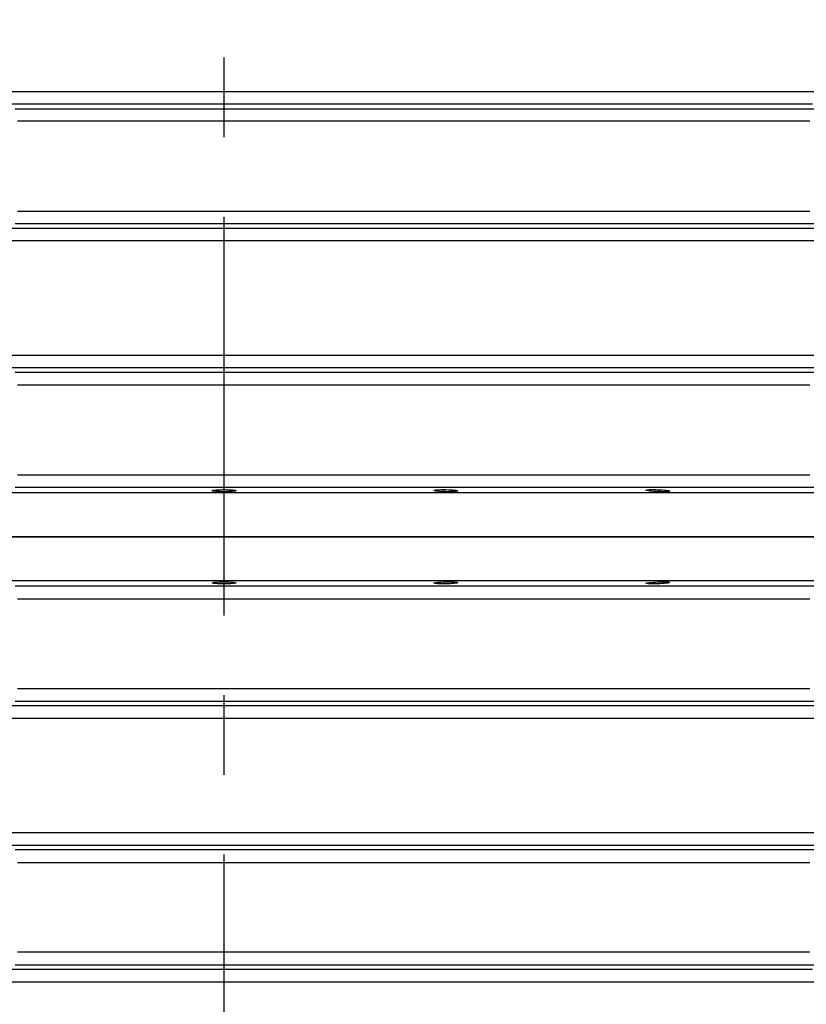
# Model space of a CAD drawing. Header units: millimetres. Extents: x 196 to 1773810, y -221320 to 153872.
# Tile 91 of 256: x 1115152 to 1115779, y -197096 to -196312. Entities that reach past the tile are written whole.
import ezdxf

# ---------------------------------------------------------------- set-up
doc = ezdxf.new("R2010")
doc.units = ezdxf.units.MM
doc.linetypes.add('CENTER', pattern=[50.8, 31.75, -6.35, 6.35, -6.35])
doc.layers.get('Defpoints').update_dxf_attribs({"lineweight": 18})
doc.layers.add('00_Основной', color=163, linetype='Continuous', lineweight=40)
doc.layers.add('ТМ-размеры', color=25, linetype='Continuous', lineweight=20)
doc.styles.add('SFINKS', font='SFINKS.shx', dxfattribs={"width": 0.7, "oblique": 15})
doc.dimstyles.new('кира-50', dxfattribs={"dimtxt": 150, "dimasz": 40, "dimexe": 15, "dimexo": 0, "dimgap": 20, "dimtad": 1, "dimdec": 0, "dimrnd": 5, "dimdsep": 46, "dimtxsty": 'SFINKS', "dimblk1": 'OBLIQUE', "dimblk2": 'OBLIQUE', "dimsah": 1, "dimcen": 2.5, "dimclrd": 252, "dimclre": 252, "dimclrt": 252, "dimadec": 0, "dimazin": 0, "dimtfac": 1, "dimtdec": 0, "dimtofl": 0, "dimtmove": 0, "dimatfit": 3, "dimldrblk": 'OBLIQUE', "dimfxl": 15, "dimtfill": 1, "dimtolj": 1, "dimtzin": 0, "dimlwd": 20, "dimlwe": 20, "dimarcsym": 0})

# ---------------------------------------------------------------- blocks, each defined once
blk = doc.blocks.new('_Oblique')
at = {"color": 0, "linetype": 'ByBlock', "lineweight": -2}
blk.add_line((-0.5, -0.5), (0.5, 0.5), dxfattribs=at)
blk = doc.blocks.new('*D46')
at = {"layer": 'Defpoints', "color": 0, "linetype": 'ByBlock', "lineweight": 50, "transparency": 16777216}
for p in [(1115314.64, -194978.27), (1115314.64, -203390.23), (1116748.98, -203390.23)]:
    blk.add_point(p, dxfattribs=at)
at = {"layer": 'ТМ-размеры', "color": 252, "linetype": 'ByBlock', "lineweight": 20, "transparency": 16777216}
for p, q in [((1115314.64, -194978.27), (1116763.98, -194978.27)), ((1116748.98, -194978.27), (1116748.98, -203390.23)), ((1115314.64, -203390.23), (1116763.98, -203390.23))]:
    blk.add_line(p, q, dxfattribs=at)
at = {"layer": 'ТМ-размеры', "color": 252, "linetype": 'ByBlock', "lineweight": 20, "transparency": 16777216, "xscale": 40, "yscale": 40, "zscale": 40}
for p, rotation in [((1116748.98, -194978.27), 90), ((1116748.98, -203390.23), 270)]:
    blk.add_blockref('_Oblique', p, dxfattribs=dict(at, rotation=rotation))
at = {"layer": 'ТМ-размеры', "color": 252, "linetype": 'ByBlock', "transparency": 16777216, "insert": (1116653.98, -199184.25), "char_height": 150, "attachment_point": 5, "rotation": 90, "style": 'SFINKS', "bg_fill": 3, "box_fill_scale": 1.1, "bg_fill_color": 256, "bg_fill_true_color": 13158600, "bg_fill_transparency": 0}
blk.add_mtext('\\A1;8410', dxfattribs=at)

msp = doc.modelspace()

# ---------------------------------------------------------------- linework, layer by layer
at = {"color": 252, "linetype": 'CENTER', "lineweight": 25, "ltscale": 10}
msp.add_line((1115314.64, -203390.23, 0.2), (1115314.64, -194978.28, 0.2), dxfattribs=at)
at = {"layer": '00_Основной', "color": 252, "lineweight": 25, "ltscale": 10, "elevation": 0.2}
for points in [[(1115133.76, -196368.84), (1115156.1, -196368.84), (1115178.54, -196368.84), (1115201.08, -196368.84), (1115223.7, -196368.84), (1115246.38, -196368.84), (1115269.11, -196368.84), (1115291.87, -196368.84), (1115314.65, -196368.84), (1115337.41, -196368.84), (1115360.17, -196368.84), (1115382.9, -196368.84), (1115405.58, -196368.84), (1115428.2, -196368.84), (1115450.74, -196368.84), (1115473.18, -196368.84), (1115495.52, -196368.84), (1115517.74, -196368.84), (1115539.82, -196368.84), (1115561.73, -196368.84), (1115583.49, -196368.84), (1115605.05, -196368.84), (1115626.42, -196368.84), (1115647.57, -196368.84), (1115668.5, -196368.84), (1115689.18, -196368.84), (1115709.62, -196368.84), (1115729.77, -196368.84), (1115749.64, -196368.84), (1115769.21, -196368.84), (1115788.47, -196368.84)], [(1115783.5, -196378.8), (1115764.44, -196378.8), (1115745.08, -196378.8), (1115725.41, -196378.8), (1115705.47, -196378.8), (1115685.26, -196378.8), (1115664.79, -196378.8), (1115644.08, -196378.8), (1115623.14, -196378.8), (1115602, -196378.8), (1115580.67, -196378.8), (1115559.14, -196378.8), (1115537.45, -196378.8), (1115515.6, -196378.8), (1115493.63, -196378.8), (1115471.52, -196378.8), (1115449.31, -196378.8), (1115427.01, -196378.8), (1115404.62, -196378.8), (1115382.18, -196378.8), (1115359.69, -196378.8), (1115337.17, -196378.8), (1115314.65, -196378.8), (1115292.11, -196378.8), (1115269.59, -196378.8), (1115247.1, -196378.8), (1115224.66, -196378.8), (1115202.28, -196378.8), (1115179.97, -196378.8), (1115157.76, -196378.8), (1115135.66, -196378.8)], [(1115148.12, -196382.46), (1115168.7, -196382.46), (1115189.37, -196382.46), (1115210.13, -196382.46), (1115230.94, -196382.46), (1115251.82, -196382.46), (1115272.74, -196382.46), (1115293.68, -196382.46), (1115314.65, -196382.46), (1115335.6, -196382.46), (1115356.54, -196382.46), (1115377.46, -196382.46), (1115398.34, -196382.46), (1115419.16, -196382.46), (1115439.91, -196382.46), (1115460.58, -196382.46), (1115481.16, -196382.46), (1115501.62, -196382.46), (1115521.97, -196382.46), (1115542.18, -196382.46), (1115562.23, -196382.46), (1115582.12, -196382.46), (1115601.85, -196382.46), (1115621.38, -196382.46), (1115640.71, -196382.46), (1115659.83, -196382.46), (1115678.73, -196382.46), (1115697.38, -196382.46), (1115715.78, -196382.46), (1115733.93, -196382.46), (1115751.8, -196382.46), (1115769.38, -196382.46), (1115786.66, -196382.46)], [(1115781.4, -196392.42), (1115764.31, -196392.42), (1115746.93, -196392.42), (1115729.26, -196392.42), (1115711.32, -196392.42), (1115693.12, -196392.42), (1115674.68, -196392.42), (1115656, -196392.42), (1115637.09, -196392.42), (1115617.96, -196392.42), (1115598.65, -196392.42), (1115579.14, -196392.42), (1115559.48, -196392.42), (1115539.64, -196392.42), (1115519.65, -196392.42), (1115499.54, -196392.42), (1115479.3, -196392.42), (1115458.96, -196392.42), (1115438.52, -196392.42), (1115418, -196392.42), (1115397.41, -196392.42), (1115376.76, -196392.42), (1115356.08, -196392.42), (1115335.36, -196392.42), (1115314.65, -196392.42), (1115293.92, -196392.42), (1115273.2, -196392.42), (1115252.52, -196392.42), (1115231.87, -196392.42), (1115211.28, -196392.42), (1115190.76, -196392.42), (1115170.33, -196392.42), (1115149.98, -196392.42)], [(1115149.98, -196464.09), (1115170.33, -196464.09), (1115190.76, -196464.09), (1115211.28, -196464.09), (1115231.87, -196464.09), (1115252.52, -196464.09), (1115273.2, -196464.09), (1115293.92, -196464.09), (1115314.65, -196464.09), (1115335.36, -196464.09), (1115356.08, -196464.09), (1115376.76, -196464.09), (1115397.41, -196464.09), (1115418, -196464.09), (1115438.52, -196464.09), (1115458.96, -196464.09), (1115479.3, -196464.09), (1115499.54, -196464.09), (1115519.65, -196464.09), (1115539.64, -196464.09), (1115559.48, -196464.09), (1115579.14, -196464.09), (1115598.65, -196464.09), (1115617.96, -196464.09), (1115637.09, -196464.09), (1115656, -196464.09), (1115674.68, -196464.09), (1115693.12, -196464.09), (1115711.32, -196464.09), (1115729.26, -196464.09), (1115746.93, -196464.09), (1115764.31, -196464.09), (1115781.4, -196464.09)], [(1115134.84, -196477.71), (1115157.06, -196477.71), (1115179.36, -196477.71), (1115201.76, -196477.71), (1115224.25, -196477.71), (1115246.79, -196477.71), (1115269.38, -196477.71), (1115292, -196477.71), (1115314.65, -196477.71), (1115337.28, -196477.71), (1115359.9, -196477.71), (1115382.49, -196477.71), (1115405.03, -196477.71), (1115427.52, -196477.71), (1115449.92, -196477.71), (1115472.22, -196477.71), (1115494.44, -196477.71), (1115516.51, -196477.71), (1115538.45, -196477.71), (1115560.22, -196477.71), (1115581.84, -196477.71), (1115603.26, -196477.71), (1115624.5, -196477.71), (1115645.51, -196477.71), (1115666.3, -196477.71), (1115686.83, -196477.71), (1115707.12, -196477.71), (1115727.13, -196477.71), (1115746.86, -196477.71), (1115766.29, -196477.71), (1115785.41, -196477.71)], [(1115786.66, -196474.06), (1115769.38, -196474.06), (1115751.8, -196474.06), (1115733.93, -196474.06), (1115715.78, -196474.06), (1115697.38, -196474.06), (1115678.73, -196474.06), (1115659.83, -196474.06), (1115640.71, -196474.06), (1115621.38, -196474.06), (1115601.85, -196474.06), (1115582.12, -196474.06), (1115562.23, -196474.06), (1115542.18, -196474.06), (1115521.97, -196474.06), (1115501.62, -196474.06), (1115481.16, -196474.06), (1115460.58, -196474.06), (1115439.91, -196474.06), (1115419.16, -196474.06), (1115398.34, -196474.06), (1115377.46, -196474.06), (1115356.54, -196474.06), (1115335.6, -196474.06), (1115314.65, -196474.06), (1115293.68, -196474.06), (1115272.74, -196474.06), (1115251.82, -196474.06), (1115230.94, -196474.06), (1115210.13, -196474.06), (1115189.37, -196474.06), (1115168.7, -196474.06), (1115148.12, -196474.06)], [(1115790.39, -196487.67), (1115771.07, -196487.67), (1115751.44, -196487.67), (1115731.5, -196487.67), (1115711.28, -196487.67), (1115690.78, -196487.67), (1115670.02, -196487.67), (1115649.01, -196487.67), (1115627.77, -196487.67), (1115606.32, -196487.67), (1115584.66, -196487.67), (1115562.83, -196487.67), (1115540.82, -196487.67), (1115518.65, -196487.67), (1115496.34, -196487.67), (1115473.9, -196487.67), (1115451.36, -196487.67), (1115428.71, -196487.67), (1115405.99, -196487.67), (1115383.21, -196487.67), (1115360.38, -196487.67), (1115337.52, -196487.67), (1115314.65, -196487.67), (1115291.76, -196487.67), (1115268.9, -196487.67), (1115246.07, -196487.67), (1115223.29, -196487.67), (1115200.57, -196487.67), (1115177.92, -196487.67), (1115155.38, -196487.67), (1115132.95, -196487.67)], [(1115132.95, -196578.84), (1115155.38, -196578.84), (1115177.92, -196578.84), (1115200.57, -196578.84), (1115223.29, -196578.84), (1115246.07, -196578.84), (1115268.9, -196578.84), (1115291.76, -196578.84), (1115314.65, -196578.84), (1115337.52, -196578.84), (1115360.38, -196578.84), (1115383.21, -196578.84), (1115405.99, -196578.84), (1115428.71, -196578.84), (1115451.36, -196578.84), (1115473.9, -196578.84), (1115496.34, -196578.84), (1115518.65, -196578.84), (1115540.82, -196578.84), (1115562.83, -196578.84), (1115584.66, -196578.84), (1115606.32, -196578.84), (1115627.77, -196578.84), (1115649.01, -196578.84), (1115670.02, -196578.84), (1115690.78, -196578.84), (1115711.28, -196578.84), (1115731.5, -196578.84), (1115751.44, -196578.84), (1115771.07, -196578.84), (1115790.39, -196578.84)], [(1115785.41, -196588.81), (1115766.29, -196588.81), (1115746.86, -196588.81), (1115727.13, -196588.81), (1115707.12, -196588.81), (1115686.83, -196588.81), (1115666.3, -196588.81), (1115645.51, -196588.81), (1115624.5, -196588.81), (1115603.26, -196588.81), (1115581.84, -196588.81), (1115560.22, -196588.81), (1115538.45, -196588.81), (1115516.51, -196588.81), (1115494.44, -196588.81), (1115472.22, -196588.81), (1115449.92, -196588.81), (1115427.52, -196588.81), (1115405.03, -196588.81), (1115382.49, -196588.81), (1115359.9, -196588.81), (1115337.28, -196588.81), (1115314.65, -196588.81), (1115292, -196588.81), (1115269.38, -196588.81), (1115246.79, -196588.81), (1115224.25, -196588.81), (1115201.76, -196588.81), (1115179.36, -196588.81), (1115157.06, -196588.81), (1115134.84, -196588.81)], [(1115148.12, -196592.46), (1115168.7, -196592.46), (1115189.37, -196592.46), (1115210.13, -196592.46), (1115230.94, -196592.46), (1115251.82, -196592.46), (1115272.74, -196592.46), (1115293.68, -196592.46), (1115314.65, -196592.46), (1115335.6, -196592.46), (1115356.54, -196592.46), (1115377.46, -196592.46), (1115398.34, -196592.46), (1115419.16, -196592.46), (1115439.91, -196592.46), (1115460.58, -196592.46), (1115481.16, -196592.46), (1115501.62, -196592.46), (1115521.97, -196592.46), (1115542.18, -196592.46), (1115562.23, -196592.46), (1115582.12, -196592.46), (1115601.85, -196592.46), (1115621.38, -196592.46), (1115640.71, -196592.46), (1115659.83, -196592.46), (1115678.73, -196592.46), (1115697.38, -196592.46), (1115715.78, -196592.46), (1115733.93, -196592.46), (1115751.8, -196592.46), (1115769.38, -196592.46), (1115786.66, -196592.46)], [(1115149.98, -196602.42), (1115170.33, -196602.42), (1115190.76, -196602.42), (1115211.28, -196602.42), (1115231.87, -196602.42), (1115252.52, -196602.42), (1115273.2, -196602.42), (1115293.92, -196602.42), (1115314.65, -196602.42), (1115335.36, -196602.42), (1115356.08, -196602.42), (1115376.76, -196602.42), (1115397.41, -196602.42), (1115418, -196602.42), (1115438.52, -196602.42), (1115458.96, -196602.42), (1115479.3, -196602.42), (1115499.54, -196602.42), (1115519.65, -196602.42), (1115539.64, -196602.42), (1115559.48, -196602.42), (1115579.14, -196602.42), (1115598.65, -196602.42), (1115617.96, -196602.42), (1115637.09, -196602.42), (1115656, -196602.42), (1115674.68, -196602.42), (1115693.12, -196602.42), (1115711.32, -196602.42), (1115729.26, -196602.42), (1115746.93, -196602.42), (1115764.31, -196602.42), (1115781.4, -196602.42)], [(1115149.98, -196674.09), (1115170.33, -196674.09), (1115190.76, -196674.09), (1115211.28, -196674.09), (1115231.87, -196674.09), (1115252.52, -196674.09), (1115273.2, -196674.09), (1115293.92, -196674.09), (1115314.65, -196674.09), (1115335.36, -196674.09), (1115356.08, -196674.09), (1115376.76, -196674.09), (1115397.41, -196674.09), (1115418, -196674.09), (1115438.52, -196674.09), (1115458.96, -196674.09), (1115479.3, -196674.09), (1115499.54, -196674.09), (1115519.65, -196674.09), (1115539.64, -196674.09), (1115559.48, -196674.09), (1115579.14, -196674.09), (1115598.65, -196674.09), (1115617.96, -196674.09), (1115637.09, -196674.09), (1115656, -196674.09), (1115674.68, -196674.09), (1115693.12, -196674.09), (1115711.32, -196674.09), (1115729.26, -196674.09), (1115746.93, -196674.09), (1115764.31, -196674.09), (1115781.4, -196674.09)], [(1115148.12, -196684.06), (1115168.7, -196684.06), (1115189.37, -196684.06), (1115210.13, -196684.06), (1115230.94, -196684.06), (1115251.82, -196684.06), (1115272.74, -196684.06), (1115293.68, -196684.06), (1115314.65, -196684.06), (1115335.6, -196684.06), (1115356.54, -196684.06), (1115377.46, -196684.06), (1115398.34, -196684.06), (1115419.16, -196684.06), (1115439.91, -196684.06), (1115460.58, -196684.06), (1115481.16, -196684.06), (1115501.62, -196684.06), (1115521.97, -196684.06), (1115542.18, -196684.06), (1115562.23, -196684.06), (1115582.12, -196684.06), (1115601.85, -196684.06), (1115621.38, -196684.06), (1115640.71, -196684.06), (1115659.83, -196684.06), (1115678.73, -196684.06), (1115697.38, -196684.06), (1115715.78, -196684.06), (1115733.93, -196684.06), (1115751.8, -196684.06), (1115769.38, -196684.06), (1115786.66, -196684.06)], [(1115788.47, -196688.5), (1115769.21, -196688.5), (1115749.64, -196688.5), (1115729.77, -196688.5), (1115709.62, -196688.5), (1115689.18, -196688.5), (1115668.5, -196688.5), (1115647.57, -196688.5), (1115626.42, -196688.5), (1115605.05, -196688.5), (1115583.49, -196688.5), (1115561.73, -196688.5), (1115539.82, -196688.5), (1115517.74, -196688.5), (1115495.52, -196688.5), (1115473.18, -196688.5), (1115450.74, -196688.5), (1115428.2, -196688.5), (1115405.58, -196688.5), (1115382.9, -196688.5), (1115360.17, -196688.5), (1115337.41, -196688.5), (1115314.65, -196688.5), (1115291.87, -196688.5), (1115269.11, -196688.5), (1115246.38, -196688.5), (1115223.7, -196688.5), (1115201.08, -196688.5), (1115178.54, -196688.5), (1115156.1, -196688.5), (1115133.76, -196688.5)], [(1115133.76, -196723.51), (1115156.1, -196723.51), (1115178.54, -196723.51), (1115201.08, -196723.51), (1115223.7, -196723.51), (1115246.38, -196723.51), (1115269.11, -196723.51), (1115291.87, -196723.51), (1115314.65, -196723.51)], [(1115788.47, -196723.51), (1115769.21, -196723.51), (1115749.64, -196723.51), (1115729.77, -196723.51), (1115709.62, -196723.51), (1115689.18, -196723.51), (1115668.5, -196723.51), (1115647.57, -196723.51), (1115626.42, -196723.51), (1115605.05, -196723.51), (1115583.49, -196723.51), (1115561.73, -196723.51), (1115539.82, -196723.51), (1115517.74, -196723.51), (1115495.52, -196723.51), (1115473.18, -196723.51), (1115450.74, -196723.51), (1115428.2, -196723.51), (1115405.58, -196723.51), (1115382.9, -196723.51), (1115360.17, -196723.51), (1115337.41, -196723.51), (1115314.65, -196723.51), (1115291.87, -196723.51), (1115269.11, -196723.51), (1115246.38, -196723.51), (1115223.7, -196723.51), (1115201.08, -196723.51), (1115178.54, -196723.51), (1115156.1, -196723.51), (1115133.76, -196723.51)], [(1115314.65, -196723.51), (1115337.41, -196723.51), (1115360.17, -196723.51), (1115382.9, -196723.51), (1115405.58, -196723.51), (1115428.2, -196723.51), (1115450.74, -196723.51), (1115473.18, -196723.51), (1115495.52, -196723.51), (1115517.74, -196723.51), (1115539.82, -196723.51), (1115561.73, -196723.51), (1115583.49, -196723.51), (1115605.05, -196723.51), (1115626.42, -196723.51), (1115647.57, -196723.51), (1115668.5, -196723.51), (1115689.18, -196723.51), (1115709.62, -196723.51), (1115729.77, -196723.51), (1115749.64, -196723.51), (1115769.21, -196723.51), (1115788.47, -196723.51)], [(1115314.65, -196758.51), (1115291.87, -196758.51), (1115269.11, -196758.51), (1115246.38, -196758.51), (1115223.7, -196758.51), (1115201.08, -196758.51), (1115178.54, -196758.51), (1115156.1, -196758.51), (1115133.76, -196758.51)], [(1115786.66, -196762.95), (1115769.38, -196762.95), (1115751.8, -196762.95), (1115733.93, -196762.95), (1115715.78, -196762.95), (1115697.38, -196762.95), (1115678.73, -196762.95), (1115659.83, -196762.95), (1115640.71, -196762.95), (1115621.38, -196762.95), (1115601.85, -196762.95), (1115582.12, -196762.95), (1115562.23, -196762.95), (1115542.18, -196762.95), (1115521.97, -196762.95), (1115501.62, -196762.95), (1115481.16, -196762.95), (1115460.58, -196762.95), (1115439.91, -196762.95), (1115419.16, -196762.95), (1115398.34, -196762.95), (1115377.46, -196762.95), (1115356.54, -196762.95), (1115335.6, -196762.95), (1115314.65, -196762.95), (1115293.68, -196762.95), (1115272.74, -196762.95), (1115251.82, -196762.95), (1115230.94, -196762.95), (1115210.13, -196762.95), (1115189.37, -196762.95), (1115168.7, -196762.95), (1115148.12, -196762.95)], [(1115788.47, -196758.51), (1115769.21, -196758.51), (1115749.64, -196758.51), (1115729.77, -196758.51), (1115709.62, -196758.51), (1115689.18, -196758.51), (1115668.5, -196758.51), (1115647.57, -196758.51), (1115626.42, -196758.51), (1115605.05, -196758.51), (1115583.49, -196758.51), (1115561.73, -196758.51), (1115539.82, -196758.51), (1115517.74, -196758.51), (1115495.52, -196758.51), (1115473.18, -196758.51), (1115450.74, -196758.51), (1115428.2, -196758.51), (1115405.58, -196758.51), (1115382.9, -196758.51), (1115360.17, -196758.51), (1115337.41, -196758.51), (1115314.65, -196758.51)], [(1115149.98, -196772.91), (1115170.33, -196772.91), (1115190.76, -196772.91), (1115211.28, -196772.91), (1115231.87, -196772.91), (1115252.52, -196772.91), (1115273.2, -196772.91), (1115293.92, -196772.91), (1115314.65, -196772.91), (1115335.36, -196772.91), (1115356.08, -196772.91), (1115376.76, -196772.91), (1115397.41, -196772.91), (1115418, -196772.91), (1115438.52, -196772.91), (1115458.96, -196772.91), (1115479.3, -196772.91), (1115499.54, -196772.91), (1115519.65, -196772.91), (1115539.64, -196772.91), (1115559.48, -196772.91), (1115579.14, -196772.91), (1115598.65, -196772.91), (1115617.96, -196772.91), (1115637.09, -196772.91), (1115656, -196772.91), (1115674.68, -196772.91), (1115693.12, -196772.91), (1115711.32, -196772.91), (1115729.26, -196772.91), (1115746.93, -196772.91), (1115764.31, -196772.91), (1115781.4, -196772.91)], [(1115781.4, -196844.6), (1115764.31, -196844.6), (1115746.93, -196844.6), (1115729.26, -196844.6), (1115711.32, -196844.6), (1115693.12, -196844.6), (1115674.68, -196844.6), (1115656, -196844.6), (1115637.09, -196844.6), (1115617.96, -196844.6), (1115598.65, -196844.6), (1115579.14, -196844.6), (1115559.48, -196844.6), (1115539.64, -196844.6), (1115519.65, -196844.6), (1115499.54, -196844.6), (1115479.3, -196844.6), (1115458.96, -196844.6), (1115438.52, -196844.6), (1115418, -196844.6), (1115397.41, -196844.6), (1115376.76, -196844.6), (1115356.08, -196844.6), (1115335.36, -196844.6), (1115314.65, -196844.6), (1115293.92, -196844.6), (1115273.2, -196844.6), (1115252.52, -196844.6), (1115231.87, -196844.6), (1115211.28, -196844.6), (1115190.76, -196844.6), (1115170.33, -196844.6), (1115149.98, -196844.6)], [(1115148.12, -196854.56), (1115168.7, -196854.56), (1115189.37, -196854.56), (1115210.13, -196854.56), (1115230.94, -196854.56), (1115251.82, -196854.56), (1115272.74, -196854.56), (1115293.68, -196854.56), (1115314.65, -196854.56), (1115335.6, -196854.56), (1115356.54, -196854.56), (1115377.46, -196854.56), (1115398.34, -196854.56), (1115419.16, -196854.56), (1115439.91, -196854.56), (1115460.58, -196854.56), (1115481.16, -196854.56), (1115501.62, -196854.56), (1115521.97, -196854.56), (1115542.18, -196854.56), (1115562.23, -196854.56), (1115582.12, -196854.56), (1115601.85, -196854.56), (1115621.38, -196854.56), (1115640.71, -196854.56), (1115659.83, -196854.56), (1115678.73, -196854.56), (1115697.38, -196854.56), (1115715.78, -196854.56), (1115733.93, -196854.56), (1115751.8, -196854.56), (1115769.38, -196854.56), (1115786.66, -196854.56)], [(1115785.41, -196858.2), (1115766.29, -196858.2), (1115746.86, -196858.2), (1115727.13, -196858.2), (1115707.12, -196858.2), (1115686.83, -196858.2), (1115666.3, -196858.2), (1115645.51, -196858.2), (1115624.5, -196858.2), (1115603.26, -196858.2), (1115581.84, -196858.2), (1115560.22, -196858.2), (1115538.45, -196858.2), (1115516.51, -196858.2), (1115494.44, -196858.2), (1115472.22, -196858.2), (1115449.92, -196858.2), (1115427.52, -196858.2), (1115405.03, -196858.2), (1115382.49, -196858.2), (1115359.9, -196858.2), (1115337.28, -196858.2), (1115314.65, -196858.2), (1115292, -196858.2), (1115269.38, -196858.2), (1115246.79, -196858.2), (1115224.25, -196858.2), (1115201.76, -196858.2), (1115179.36, -196858.2), (1115157.06, -196858.2), (1115134.84, -196858.2)], [(1115132.95, -196868.16), (1115155.39, -196868.16), (1115177.92, -196868.16), (1115200.57, -196868.16), (1115223.29, -196868.16), (1115246.07, -196868.16), (1115268.9, -196868.16), (1115291.76, -196868.16), (1115314.65, -196868.16), (1115337.52, -196868.16), (1115360.38, -196868.16), (1115383.21, -196868.16), (1115405.99, -196868.16), (1115428.71, -196868.16), (1115451.36, -196868.16), (1115473.89, -196868.16), (1115496.33, -196868.16), (1115518.64, -196868.16), (1115540.8, -196868.16), (1115562.82, -196868.16), (1115584.66, -196868.16), (1115606.31, -196868.16), (1115627.77, -196868.16), (1115649.01, -196868.16), (1115670.01, -196868.16), (1115690.76, -196868.16), (1115711.27, -196868.16), (1115731.49, -196868.16), (1115751.43, -196868.16), (1115771.06, -196868.16), (1115790.38, -196868.16)], [(1115790.38, -196959.35), (1115771.06, -196959.35), (1115751.43, -196959.35), (1115731.49, -196959.35), (1115711.27, -196959.35), (1115690.76, -196959.35), (1115670.01, -196959.35), (1115649.01, -196959.35), (1115627.77, -196959.35), (1115606.31, -196959.35), (1115584.66, -196959.35), (1115562.82, -196959.35), (1115540.8, -196959.35), (1115518.64, -196959.35), (1115496.33, -196959.35), (1115473.89, -196959.35), (1115451.36, -196959.35), (1115428.71, -196959.35), (1115405.99, -196959.35), (1115383.21, -196959.35), (1115360.38, -196959.35), (1115337.52, -196959.35), (1115314.65, -196959.35), (1115291.76, -196959.35), (1115268.9, -196959.35), (1115246.07, -196959.35), (1115223.29, -196959.35), (1115200.57, -196959.35), (1115177.92, -196959.35), (1115155.39, -196959.35), (1115132.95, -196959.35)], [(1115134.84, -196969.3), (1115157.06, -196969.3), (1115179.36, -196969.3), (1115201.76, -196969.3), (1115224.25, -196969.3), (1115246.79, -196969.3), (1115269.38, -196969.3), (1115292, -196969.3), (1115314.65, -196969.3), (1115337.28, -196969.3), (1115359.9, -196969.3), (1115382.49, -196969.3), (1115405.03, -196969.3), (1115427.52, -196969.3), (1115449.92, -196969.3), (1115472.22, -196969.3), (1115494.44, -196969.3), (1115516.51, -196969.3), (1115538.45, -196969.3), (1115560.22, -196969.3), (1115581.84, -196969.3), (1115603.26, -196969.3), (1115624.5, -196969.3), (1115645.51, -196969.3), (1115666.3, -196969.3), (1115686.83, -196969.3), (1115707.12, -196969.3), (1115727.13, -196969.3), (1115746.86, -196969.3), (1115766.29, -196969.3), (1115785.41, -196969.3)], [(1115786.66, -196972.95), (1115769.38, -196972.95), (1115751.8, -196972.95), (1115733.93, -196972.95), (1115715.78, -196972.95), (1115697.38, -196972.95), (1115678.73, -196972.95), (1115659.83, -196972.95), (1115640.71, -196972.95), (1115621.38, -196972.95), (1115601.85, -196972.95), (1115582.12, -196972.95), (1115562.23, -196972.95), (1115542.18, -196972.95), (1115521.97, -196972.95), (1115501.62, -196972.95), (1115481.16, -196972.95), (1115460.58, -196972.95), (1115439.91, -196972.95), (1115419.16, -196972.95), (1115398.34, -196972.95), (1115377.46, -196972.95), (1115356.54, -196972.95), (1115335.6, -196972.95), (1115314.65, -196972.95), (1115293.68, -196972.95), (1115272.74, -196972.95), (1115251.82, -196972.95), (1115230.94, -196972.95), (1115210.13, -196972.95), (1115189.37, -196972.95), (1115168.7, -196972.95), (1115148.12, -196972.95)], [(1115149.98, -196982.92), (1115170.33, -196982.92), (1115190.76, -196982.92), (1115211.28, -196982.92), (1115231.87, -196982.92), (1115252.52, -196982.92), (1115273.2, -196982.92), (1115293.92, -196982.92), (1115314.65, -196982.92), (1115335.36, -196982.92), (1115356.08, -196982.92), (1115376.76, -196982.92), (1115397.41, -196982.92), (1115418, -196982.92), (1115438.52, -196982.92), (1115458.96, -196982.92), (1115479.3, -196982.92), (1115499.54, -196982.92), (1115519.65, -196982.92), (1115539.64, -196982.92), (1115559.48, -196982.92), (1115579.14, -196982.92), (1115598.65, -196982.92), (1115617.96, -196982.92), (1115637.09, -196982.92), (1115656, -196982.92), (1115674.68, -196982.92), (1115693.12, -196982.92), (1115711.32, -196982.92), (1115729.26, -196982.92), (1115746.93, -196982.92), (1115764.31, -196982.92), (1115781.4, -196982.92)], [(1115781.4, -197054.58), (1115764.31, -197054.58), (1115746.93, -197054.58), (1115729.26, -197054.58), (1115711.32, -197054.58), (1115693.12, -197054.58), (1115674.68, -197054.58), (1115656, -197054.58), (1115637.09, -197054.58), (1115617.96, -197054.58), (1115598.65, -197054.58), (1115579.14, -197054.58), (1115559.48, -197054.58), (1115539.64, -197054.58), (1115519.65, -197054.58), (1115499.54, -197054.58), (1115479.3, -197054.58), (1115458.96, -197054.58), (1115438.52, -197054.58), (1115418, -197054.58), (1115397.41, -197054.58), (1115376.76, -197054.58), (1115356.08, -197054.58), (1115335.36, -197054.58), (1115314.65, -197054.58), (1115293.92, -197054.58), (1115273.2, -197054.58), (1115252.52, -197054.58), (1115231.87, -197054.58), (1115211.28, -197054.58), (1115190.76, -197054.58), (1115170.33, -197054.58), (1115149.98, -197054.58)], [(1115783.5, -197068.2), (1115764.44, -197068.2), (1115745.08, -197068.2), (1115725.41, -197068.2), (1115705.47, -197068.2), (1115685.26, -197068.2), (1115664.79, -197068.2), (1115644.08, -197068.2), (1115623.14, -197068.2), (1115602, -197068.2), (1115580.67, -197068.2), (1115559.14, -197068.2), (1115537.45, -197068.2), (1115515.6, -197068.2), (1115493.63, -197068.2), (1115471.52, -197068.2), (1115449.31, -197068.2), (1115427.01, -197068.2), (1115404.62, -197068.2), (1115382.18, -197068.2), (1115359.69, -197068.2), (1115337.17, -197068.2), (1115314.65, -197068.2), (1115292.11, -197068.2), (1115269.59, -197068.2), (1115247.1, -197068.2), (1115224.66, -197068.2), (1115202.28, -197068.2), (1115179.97, -197068.2), (1115157.76, -197068.2), (1115135.66, -197068.2)], [(1115148.12, -197064.55), (1115168.7, -197064.55), (1115189.37, -197064.55), (1115210.13, -197064.55), (1115230.94, -197064.55), (1115251.82, -197064.55), (1115272.74, -197064.55), (1115293.68, -197064.55), (1115314.65, -197064.55), (1115335.6, -197064.55), (1115356.54, -197064.55), (1115377.46, -197064.55), (1115398.34, -197064.55), (1115419.16, -197064.55), (1115439.91, -197064.55), (1115460.58, -197064.55), (1115481.16, -197064.55), (1115501.62, -197064.55), (1115521.97, -197064.55), (1115542.18, -197064.55), (1115562.23, -197064.55), (1115582.12, -197064.55), (1115601.85, -197064.55), (1115621.38, -197064.55), (1115640.71, -197064.55), (1115659.83, -197064.55), (1115678.73, -197064.55), (1115697.38, -197064.55), (1115715.78, -197064.55), (1115733.93, -197064.55), (1115751.8, -197064.55), (1115769.38, -197064.55), (1115786.66, -197064.55)], [(1115133.76, -197078.16), (1115156.1, -197078.16), (1115178.54, -197078.16), (1115201.08, -197078.16), (1115223.7, -197078.16), (1115246.38, -197078.16), (1115269.11, -197078.16), (1115291.87, -197078.16), (1115314.65, -197078.16), (1115337.41, -197078.16), (1115360.17, -197078.16), (1115382.9, -197078.16), (1115405.58, -197078.16), (1115428.2, -197078.16), (1115450.74, -197078.16), (1115473.18, -197078.16), (1115495.52, -197078.16), (1115517.74, -197078.16), (1115539.82, -197078.16), (1115561.73, -197078.16), (1115583.49, -197078.16), (1115605.05, -197078.16), (1115626.42, -197078.16), (1115647.57, -197078.16), (1115668.5, -197078.16), (1115689.18, -197078.16), (1115709.62, -197078.16), (1115729.77, -197078.16), (1115749.64, -197078.16), (1115769.21, -197078.16), (1115788.47, -197078.16)]]:
    msp.add_lwpolyline(points, dxfattribs=at)
for points in [[(1115307.97, -196686.17), (1115309.41, -196686.06), (1115311.08, -196685.99), (1115312.87, -196685.95), (1115314.72, -196685.92), (1115316.55, -196685.95), (1115318.34, -196685.99), (1115320, -196686.07), (1115321.41, -196686.17), (1115322.58, -196686.3), (1115323.44, -196686.44), (1115323.98, -196686.61), (1115324.14, -196686.76), (1115323.95, -196686.94), (1115323.38, -196687.09), (1115322.49, -196687.23), (1115321.32, -196687.34), (1115319.88, -196687.46), (1115318.22, -196687.53), (1115316.41, -196687.57), (1115314.58, -196687.58), (1115312.74, -196687.57), (1115310.95, -196687.53), (1115309.3, -196687.44), (1115307.87, -196687.34), (1115306.7, -196687.22), (1115305.84, -196687.08), (1115305.3, -196686.92), (1115305.14, -196686.75), (1115305.33, -196686.6), (1115305.88, -196686.44), (1115306.79, -196686.3)], [(1115484.67, -196686.06), (1115486.12, -196685.99), (1115487.79, -196685.93), (1115489.58, -196685.92), (1115491.42, -196685.95), (1115493.26, -196685.99), (1115495.04, -196686.07), (1115496.7, -196686.19), (1115498.12, -196686.31), (1115499.28, -196686.46), (1115500.15, -196686.61), (1115500.69, -196686.78), (1115500.87, -196686.94), (1115500.67, -196687.09), (1115500.11, -196687.23), (1115499.24, -196687.36), (1115498.05, -196687.46), (1115496.62, -196687.53), (1115494.96, -196687.57), (1115493.15, -196687.58), (1115491.32, -196687.57), (1115489.48, -196687.51), (1115487.69, -196687.44), (1115486.04, -196687.33), (1115484.62, -196687.2), (1115483.44, -196687.06), (1115482.57, -196686.91), (1115482.03, -196686.75), (1115481.86, -196686.58), (1115482.06, -196686.43), (1115482.61, -196686.28), (1115483.5, -196686.16)], [(1115653.67, -196685.98), (1115655.1, -196685.93), (1115656.77, -196685.93), (1115658.56, -196685.95), (1115660.41, -196686), (1115662.25, -196686.07), (1115664.04, -196686.19), (1115665.69, -196686.31), (1115667.12, -196686.47), (1115668.27, -196686.62), (1115669.15, -196686.78), (1115669.68, -196686.95), (1115669.87, -196687.1), (1115669.68, -196687.24), (1115669.12, -196687.36), (1115668.24, -196687.46), (1115667.07, -196687.53), (1115665.63, -196687.57), (1115663.97, -196687.58), (1115662.18, -196687.57), (1115660.34, -196687.51), (1115658.49, -196687.44), (1115656.72, -196687.33), (1115655.06, -196687.2), (1115653.62, -196687.06), (1115652.45, -196686.91), (1115651.58, -196686.74), (1115651.04, -196686.57), (1115650.87, -196686.43), (1115651.06, -196686.28), (1115651.61, -196686.16), (1115652.48, -196686.06)], [(1115307.93, -196760.85), (1115306.76, -196760.72), (1115305.87, -196760.57), (1115305.32, -196760.41), (1115305.14, -196760.26), (1115305.32, -196760.09), (1115305.87, -196759.93), (1115306.73, -196759.79), (1115307.9, -196759.66), (1115309.33, -196759.56), (1115310.96, -196759.5), (1115312.77, -196759.44), (1115314.62, -196759.42), (1115316.47, -196759.44), (1115318.26, -196759.5), (1115319.91, -196759.56), (1115321.35, -196759.66), (1115322.52, -196759.79), (1115323.4, -196759.93), (1115323.95, -196760.09), (1115324.14, -196760.26), (1115323.96, -196760.41), (1115323.42, -196760.57), (1115322.55, -196760.71), (1115321.39, -196760.84), (1115319.95, -196760.95), (1115318.3, -196761.02), (1115316.51, -196761.08), (1115314.66, -196761.09), (1115312.83, -196761.08), (1115311.04, -196761.02), (1115309.37, -196760.95)], [(1115484.64, -196760.95), (1115483.47, -196760.85), (1115482.6, -196760.72), (1115482.05, -196760.58), (1115481.86, -196760.42), (1115482.05, -196760.27), (1115482.6, -196760.1), (1115483.46, -196759.94), (1115484.63, -196759.8), (1115486.06, -196759.68), (1115487.7, -196759.58), (1115489.5, -196759.5), (1115491.35, -196759.44), (1115493.2, -196759.42), (1115495, -196759.44), (1115496.65, -196759.48), (1115498.08, -196759.55), (1115499.25, -196759.66), (1115500.12, -196759.78), (1115500.67, -196759.92), (1115500.87, -196760.07), (1115500.69, -196760.24), (1115500.15, -196760.4), (1115499.28, -196760.55), (1115498.1, -196760.71), (1115496.67, -196760.84), (1115495.02, -196760.93), (1115493.22, -196761.02), (1115491.39, -196761.08), (1115489.54, -196761.09), (1115487.75, -196761.08), (1115486.1, -196761.03)], [(1115653.65, -196761.03), (1115652.47, -196760.96), (1115651.59, -196760.85), (1115651.04, -196760.74), (1115650.87, -196760.6), (1115651.04, -196760.44), (1115651.59, -196760.27), (1115652.47, -196760.12), (1115653.64, -196759.96), (1115655.06, -196759.82), (1115656.72, -196759.68), (1115658.51, -196759.58), (1115660.36, -196759.5), (1115662.2, -196759.45), (1115664, -196759.42), (1115665.65, -196759.44), (1115667.09, -196759.48), (1115668.26, -196759.55), (1115669.13, -196759.65), (1115669.68, -196759.78), (1115669.87, -196759.92), (1115669.68, -196760.07), (1115669.15, -196760.23), (1115668.27, -196760.4), (1115667.1, -196760.55), (1115665.66, -196760.69), (1115664.01, -196760.82), (1115662.23, -196760.93), (1115660.38, -196761.02), (1115658.55, -196761.06), (1115656.76, -196761.09), (1115655.09, -196761.08)]]:
    msp.add_lwpolyline(points, close=True, dxfattribs=at)

# ---------------------------------------------------------------- next in the draw order: dimensions: what is measured, and where the dimension line sits
at = {"layer": 'ТМ-размеры', "color": 3, "linetype": 'ByBlock'}
dim = msp.add_linear_dim(base=(1116748.98, -203390.23, 0.2), p1=(1115314.64, -194978.27, 0.2), p2=(1115314.64, -203390.23, 0.2), angle=90, dimstyle='кира-50', dxfattribs=at)
dim.commit()
dim.dimension.update_dxf_attribs({"geometry": '*D46', "text_midpoint": (1116653.98, -199184.25, 0.2)})

doc.saveas('drawing.dxf')
